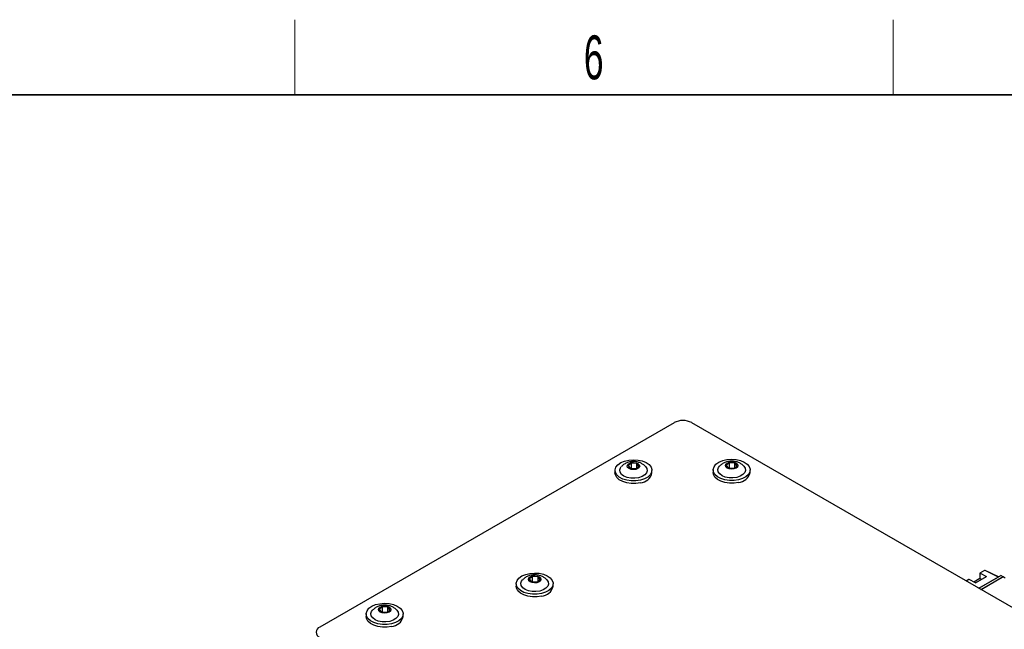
# Paper-space layout 'Blatt2' of a CAD drawing. Header units: millimetres. Extents: x 5 to 418, y 2 to 292.
# Tile 65 of 67: x 243 to 321, y 240 to 288. Entities that reach past the tile are written whole.
import ezdxf

# ---------------------------------------------------------------- set-up
doc = ezdxf.new("R2010")
doc.units = ezdxf.units.MM
doc.layers.add('SLD-0', color=7, linetype='Continuous')
doc.styles.add('SLDTEXTSTYLE1', font='TXT', dxfattribs={"width": 0.605})

psp = doc.layouts.new('Blatt2')

# ---------------------------------------------------------------- linework, layer by layer
at = {"color": 7, "linetype": 'Continuous', "lineweight": 25}
for p, q in [((295.009, 256.344), (266.743, 240.026)), ((353.346, 223.484), (296.424, 256.344)), ((291.613, 253.117), (291.346, 252.92)), ((292.042, 253.081), (291.613, 253.117)), ((291.613, 252.709), (291.613, 253.117)), ((292.203, 252.849), (292.042, 253.081)), ((292.042, 252.731), (292.042, 253.081)), ((299.444, 253.148), (299.177, 252.951)), ((299.177, 252.951), (299.338, 252.719)), ((299.873, 253.112), (299.444, 253.148)), ((299.444, 252.739), (299.444, 253.148)), ((300.034, 252.88), (299.873, 253.112)), ((299.873, 252.762), (299.873, 253.112)), ((290.299, 252.538), (290.299, 252.334)), ((291.346, 252.92), (291.507, 252.688)), ((291.507, 252.688), (291.935, 252.653)), ((291.578, 252.682), (291.613, 252.709)), ((291.613, 252.709), (291.971, 252.679)), ((291.613, 252.709), (291.622, 252.679)), ((291.935, 252.653), (292.203, 252.849)), ((293.249, 252.334), (293.249, 252.538)), ((298.131, 252.568), (298.131, 252.364)), ((299.338, 252.719), (299.767, 252.683)), ((299.409, 252.713), (299.444, 252.739)), ((299.444, 252.739), (299.802, 252.71)), ((299.444, 252.739), (299.453, 252.709)), ((299.767, 252.683), (300.034, 252.88)), ((301.081, 252.364), (301.081, 252.568)), ((319.405, 244.322), (319.405, 243.9)), ((319.786, 244.559), (319.415, 244.345)), ((319.439, 244.343), (319.935, 244.077)), ((320.886, 244.035), (319.833, 244.56)), ((283.729, 244.075), (283.461, 243.879)), ((283.461, 243.879), (283.623, 243.647)), ((283.623, 243.647), (284.051, 243.611)), ((283.693, 243.641), (283.729, 243.667)), ((284.158, 244.04), (283.729, 244.075)), ((283.729, 243.667), (283.729, 244.075)), ((283.729, 243.667), (284.087, 243.637)), ((283.729, 243.667), (283.738, 243.637)), ((284.051, 243.611), (284.319, 243.808)), ((284.319, 243.808), (284.158, 244.04)), ((284.158, 243.689), (284.158, 244.04)), ((318.531, 243.835), (318.312, 243.708)), ((319.051, 243.566), (318.555, 243.833)), ((319.405, 243.9), (318.935, 243.629)), ((319.051, 243.566), (319.935, 244.077)), ((319.316, 243.129), (321.084, 244.149)), ((319.316, 243.129), (320.872, 244.027)), ((319.516, 243.835), (319.405, 243.9)), ((319.493, 243.027), (321.261, 244.047)), ((321.278, 244.037), (319.511, 243.016)), ((321.261, 244.047), (321.084, 244.149)), ((321.261, 244.047), (321.261, 244.027)), ((321.437, 243.945), (321.278, 244.037)), ((282.415, 243.496), (282.415, 243.292)), ((285.365, 243.292), (285.365, 243.496)), ((271.761, 241.657), (271.494, 241.46)), ((271.494, 241.46), (271.655, 241.228)), ((271.655, 241.228), (272.083, 241.193)), ((271.726, 241.222), (271.761, 241.248)), ((272.19, 241.621), (271.761, 241.657)), ((271.761, 241.248), (271.761, 241.657)), ((271.761, 241.248), (272.119, 241.219)), ((271.761, 241.248), (271.77, 241.218)), ((272.083, 241.193), (272.351, 241.389)), ((272.351, 241.389), (272.19, 241.621)), ((272.19, 241.271), (272.19, 241.621)), ((270.447, 241.078), (270.447, 240.873)), ((273.397, 240.873), (273.397, 241.078))]:
    psp.add_line(p, q, dxfattribs=at)
at = {"color": 7, "linetype": 'Continuous', "lineweight": 18}
for p, q in [((319.809, 244.557), (319.439, 244.343)), ((320.872, 244.027), (319.809, 244.557)), ((318.555, 243.833), (318.326, 243.701))]:
    psp.add_line(p, q, dxfattribs=at)
at = {"color": 7, "linetype": 'Continuous', "lineweight": 25, "flags": 128}
for points in [[(292.323, 251.747), (291.965, 251.694), (291.596, 251.693), (291.237, 251.745), (290.912, 251.847), (290.642, 251.992), (290.442, 252.172), (290.327, 252.375), (290.302, 252.588), (290.37, 252.798), (290.526, 252.991), (290.76, 253.156), (291.058, 253.282), (291.402, 253.362), (291.768, 253.389), (292.135, 253.363), (292.48, 253.286), (292.78, 253.161), (293.016, 252.997), (293.175, 252.804), (293.246, 252.595), (293.224, 252.382), (293.112, 252.179), (292.915, 251.998), (292.646, 251.851), (292.323, 251.747)], [(291.96, 252.617), (291.769, 252.596), (291.578, 252.62), (291.417, 252.683), (291.31, 252.778), (291.274, 252.888), (291.315, 252.998), (291.425, 253.091), (291.588, 253.153), (291.78, 253.174), (291.971, 253.15), (292.132, 253.087), (292.238, 252.992), (292.274, 252.882), (292.234, 252.771), (292.124, 252.678), (291.96, 252.617)], [(300.154, 251.778), (299.796, 251.724), (299.427, 251.723), (299.068, 251.775), (298.744, 251.878), (298.473, 252.023), (298.274, 252.203), (298.158, 252.405), (298.133, 252.618), (298.201, 252.828), (298.357, 253.022), (298.591, 253.187), (298.89, 253.313), (299.233, 253.392), (299.599, 253.42), (299.966, 253.394), (300.311, 253.316), (300.611, 253.192), (300.848, 253.028), (301.006, 252.835), (301.077, 252.625), (301.056, 252.412), (300.943, 252.209), (300.746, 252.028), (300.477, 251.882), (300.154, 251.778)], [(299.792, 252.648), (299.6, 252.627), (299.409, 252.65), (299.248, 252.714), (299.141, 252.808), (299.106, 252.919), (299.146, 253.029), (299.256, 253.122), (299.42, 253.183), (299.611, 253.204), (299.802, 253.181), (299.963, 253.117), (300.07, 253.023), (300.105, 252.912), (300.065, 252.802), (299.955, 252.709), (299.792, 252.648)], [(292.323, 251.543), (291.965, 251.489), (291.596, 251.489), (291.237, 251.541), (290.912, 251.643), (290.642, 251.788), (290.442, 251.968), (290.327, 252.171), (290.299, 252.334)], [(292.184, 251.948), (291.879, 251.906), (291.567, 251.914), (291.271, 251.973), (291.016, 252.078), (290.822, 252.22), (290.705, 252.388), (290.676, 252.568), (290.735, 252.745), (290.802, 252.834)], [(292.744, 252.838), (292.843, 252.688), (292.873, 252.508), (292.814, 252.33), (292.671, 252.17), (292.455, 252.039), (292.184, 251.948)], [(300.154, 251.574), (299.796, 251.52), (299.427, 251.519), (299.068, 251.571), (298.744, 251.673), (298.473, 251.819), (298.274, 251.999), (298.158, 252.201), (298.131, 252.364)], [(300.015, 251.979), (299.71, 251.936), (299.398, 251.945), (299.102, 252.004), (298.847, 252.109), (298.653, 252.251), (298.537, 252.419), (298.507, 252.598), (298.566, 252.776), (298.633, 252.865)], [(300.575, 252.869), (300.674, 252.718), (300.704, 252.538), (300.645, 252.361), (300.502, 252.2), (300.286, 252.069), (300.015, 251.979)], [(284.439, 242.706), (284.081, 242.652), (283.711, 242.651), (283.353, 242.703), (283.028, 242.805), (282.757, 242.951), (282.558, 243.13), (282.442, 243.333), (282.418, 243.546), (282.485, 243.756), (282.641, 243.949), (282.876, 244.114), (283.174, 244.241), (283.517, 244.32), (283.884, 244.348), (284.251, 244.322), (284.595, 244.244), (284.895, 244.119), (285.132, 243.955), (285.291, 243.763), (285.362, 243.553), (285.34, 243.34), (285.227, 243.137), (285.03, 242.956), (284.762, 242.809), (284.439, 242.706)], [(284.299, 242.907), (283.995, 242.864), (283.682, 242.873), (283.386, 242.932), (283.131, 243.036), (282.938, 243.178), (282.821, 243.346), (282.791, 243.526), (282.85, 243.704), (282.917, 243.793)], [(284.076, 243.575), (283.884, 243.555), (283.693, 243.578), (283.532, 243.641), (283.426, 243.736), (283.39, 243.847), (283.43, 243.957), (283.541, 244.05), (283.704, 244.111), (283.896, 244.132), (284.087, 244.109), (284.248, 244.045), (284.354, 243.951), (284.39, 243.84), (284.35, 243.73), (284.24, 243.637), (284.076, 243.575)], [(284.86, 243.796), (284.959, 243.646), (284.989, 243.466), (284.93, 243.289), (284.786, 243.128), (284.57, 242.997), (284.299, 242.907)], [(284.439, 242.502), (284.081, 242.448), (283.711, 242.447), (283.353, 242.499), (283.028, 242.601), (282.757, 242.747), (282.558, 242.926), (282.442, 243.129), (282.415, 243.292)], [(272.471, 240.287), (272.113, 240.233), (271.744, 240.232), (271.385, 240.285), (271.06, 240.387), (270.79, 240.532), (270.59, 240.712), (270.475, 240.915), (270.45, 241.127), (270.518, 241.337), (270.674, 241.531), (270.908, 241.696), (271.206, 241.822), (271.55, 241.901), (271.916, 241.929), (272.283, 241.903), (272.628, 241.825), (272.928, 241.701), (273.164, 241.537), (273.323, 241.344), (273.394, 241.135), (273.372, 240.921), (273.26, 240.718), (273.063, 240.538), (272.794, 240.391), (272.471, 240.287)], [(272.331, 240.488), (272.027, 240.445), (271.714, 240.454), (271.419, 240.513), (271.163, 240.618), (270.97, 240.76), (270.853, 240.928), (270.824, 241.108), (270.883, 241.285), (270.949, 241.374)], [(272.108, 241.157), (271.917, 241.136), (271.726, 241.159), (271.565, 241.223), (271.458, 241.317), (271.422, 241.428), (271.463, 241.538), (271.573, 241.631), (271.736, 241.693), (271.928, 241.713), (272.119, 241.69), (272.28, 241.626), (272.386, 241.532), (272.422, 241.421), (272.382, 241.311), (272.272, 241.218), (272.108, 241.157)], [(272.892, 241.378), (272.991, 241.227), (273.021, 241.048), (272.962, 240.87), (272.819, 240.709), (272.603, 240.579), (272.331, 240.488)], [(272.471, 240.083), (272.113, 240.029), (271.744, 240.028), (271.385, 240.08), (271.06, 240.182), (270.79, 240.328), (270.59, 240.508), (270.475, 240.71), (270.447, 240.873)]]:
    psp.add_lwpolyline(points, dxfattribs=at)
at = {"color": 7, "linetype": 'Continuous', "lineweight": 25}
for centre, radius, start, end in [((295.716, 254.98), 1.537, 62.60967, 117.39033), ((292.252, 252.565), 1.024, 273.97583, 346.96986), ((300.083, 252.595), 1.024, 273.97583, 346.96986), ((319.426, 244.326), 0.0216, 53.80879, 189.66517), ((319.811, 244.516), 0.05, 63.46406, 119.99731), ((318.541, 243.813), 0.0244, 56.42932, 114.96523), ((284.368, 243.523), 1.024, 273.97583, 346.96986), ((272.4, 241.104), 1.024, 273.97583, 346.96986), ((266.898, 239.618), 0.437, 110.78342, 249.21658)]:
    psp.add_arc(centre, radius, start, end, dxfattribs=at)
at = {"color": 7, "linetype": 'Continuous', "lineweight": 18}
for centre, radius, start, end in [((319.796, 244.537), 0.0244, 56.42932, 114.96523), ((319.824, 244.538), 0.0242, 68.38984, 127.15911)]:
    psp.add_arc(centre, radius, start, end, dxfattribs=at)
at = {"color": 7, "linetype": 'Continuous', "lineweight": 25}
psp.add_ellipse((320.872, 243.986), major_axis=(0.025, 0.0434), ratio=0.576679, start_param=0.034867, end_param=0.784708, dxfattribs=at)
for points in [[(292.735, 252.84), (292.723, 252.855), (292.66, 252.936), (292.503, 253.046), (292.269, 253.165), (291.996, 253.236), (291.69, 253.252), (291.38, 253.201), (291.103, 253.082), (290.911, 252.957), (290.831, 252.858), (290.809, 252.831)], [(300.566, 252.871), (300.555, 252.886), (300.491, 252.966), (300.334, 253.077), (300.1, 253.196), (299.827, 253.267), (299.521, 253.283), (299.211, 253.232), (298.934, 253.113), (298.742, 252.988), (298.662, 252.888), (298.64, 252.861)], [(284.851, 243.799), (284.839, 243.813), (284.776, 243.894), (284.618, 244.004), (284.385, 244.124), (284.112, 244.194), (283.805, 244.211), (283.496, 244.16), (283.219, 244.041), (283.027, 243.915), (282.946, 243.816), (282.925, 243.789)], [(272.883, 241.38), (272.871, 241.395), (272.808, 241.475), (272.651, 241.586), (272.417, 241.705), (272.144, 241.776), (271.838, 241.792), (271.528, 241.741), (271.251, 241.622), (271.059, 241.497), (270.979, 241.397), (270.957, 241.37)]]:
    psp.add_open_spline(points, degree=3, knots=[0, 0, 0, 0, 0.025909, 0.143296, 0.26363, 0.391856, 0.531767, 0.685712, 0.821947, 0.951657, 1, 1, 1, 1], dxfattribs=at)
at = {"layer": 'SLD-0', "lineweight": 18}
for p, q in [((264.75, 282.5), (264.75, 288.5)), ((312.5, 282.5), (312.5, 288.5))]:
    psp.add_line(p, q, dxfattribs=at)
at = {"layer": 'SLD-0', "lineweight": 35}
psp.add_line((408, 282.5), (26, 282.5), dxfattribs=at)

# ---------------------------------------------------------------- texts
at = {"layer": 'SLD-0', "insert": (288.603, 287.243), "char_height": 3.5, "attachment_point": 2, "style": 'SLDTEXTSTYLE1'}
psp.add_mtext('6', dxfattribs=at)

doc.saveas('drawing.dxf')
